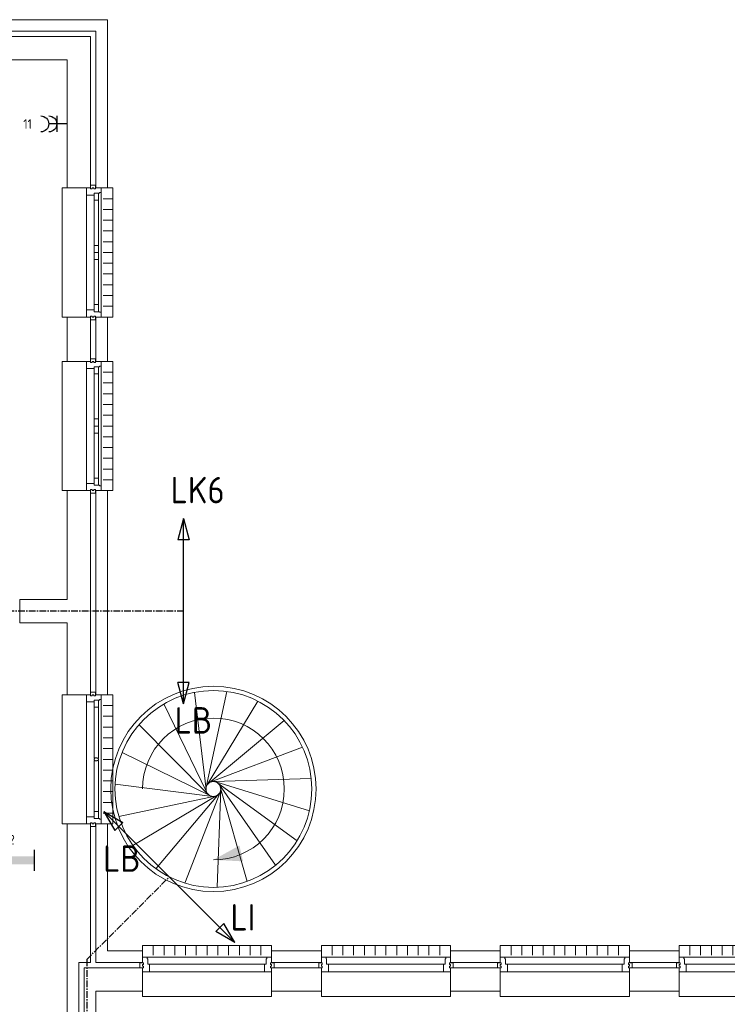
# Model space of a CAD drawing. Extents: x 1776 to 84138, y 13023 to 41651.
# Tile 7 of 21: x 11748 to 18433, y 31269 to 40574. Entities that reach past the tile are written whole.
import ezdxf
from ezdxf.enums import TextEntityAlignment as Align
from ezdxf.xclip import XClip

# ---------------------------------------------------------------- set-up
doc = ezdxf.new("R2010")
doc.units = 0
doc.header["$LTSCALE"] = 50
doc.header["$XCLIPFRAME"] = 0
doc.linetypes.add('CENTER', pattern=[2, 1.25, -0.25, 0.25, -0.25])
doc.layers.get('0').update_dxf_attribs({"linetype": 'CONTINUOUS'})
for name, color, linetype in [('EL6212--_S', 4, 'CONTINUOUS'), ('EL6222--', 3, 'CONTINUOUS'), ('EL6311--', 3, 'CONTINUOUS'), ('Xref', 8, 'CONTINUOUS'), ('Xref-1e26$0$AL$1A---_ALGEMEEN', 8, 'CONTINUOUS')]:
    doc.layers.add(name, color=color, linetype=linetype)
doc.styles.add('buro-018', font='Isocp.shx', dxfattribs={"height": 90})
doc.styles.add('buro-035', font='Isocp.shx', dxfattribs={"height": 175})
doc.styles.add('buro-050', font='Isocp.shx', dxfattribs={"height": 250})

# ---------------------------------------------------------------- blocks, each defined once
blk = doc.blocks.new('*O105')
at = {"layer": 'Xref-1e26$0$AL$1A---_ALGEMEEN', "color": 0, "linetype": 'Continuous', "lineweight": 0}
for p, q in [((-508.33, 240), (-508.33, 150)), ((-406.66, 240), (-406.66, 150)), ((-305, 240), (-305, 150)), ((-203.33, 240), (-203.33, 150)), ((-101.66, 240), (-101.66, 150)), ((0, 240), (0, 150)), ((101.66, 240), (101.66, 150)), ((203.33, 240), (203.33, 150)), ((305, 240), (305, 150)), ((406.66, 240), (406.66, 150)), ((508.33, 240), (508.33, 150)), ((-565.5, 130), (565.5, 130)), ((-543, 63), (543, 63)), ((-543, -9), (543, -9))]:
    blk.add_line(p, q, dxfattribs=at)
for points in [[(-610, 190), (-610, 240), (610, 240), (610, 190)], [(-610, -190), (-610, -240), (610, -240), (610, -190)]]:
    blk.add_lwpolyline(points, dxfattribs=at)
for points in [[(-610, -9), (-545.15, -9), (-543, -6.86), (-543, 63), (-560, 63), (-560, 114), (-565.5, 114), (-565.5, 127.78), (-567.72, 130), (-610, 130), (-610, 76), (-601, 76), (-601, 60), (-610, 60), (-610, 46), (-601, 46), (-601, 30), (-610, 30)], [(610, -9), (545.15, -9), (543, -6.86), (543, 63), (560, 63), (560, 114), (565.5, 114), (565.5, 127.78), (567.72, 130), (610, 130), (610, 76), (601, 76), (601, 60), (610, 60), (610, 46), (601, 46), (601, 30), (610, 30)], [(-635, 30), (-601, 30), (-601, 46), (-610, 46), (-610, 60), (-601, 60), (-601, 76), (-635, 76)], [(635, 30), (601, 30), (601, 46), (610, 46), (610, 60), (601, 60), (601, 76), (635, 76)]]:
    blk.add_lwpolyline(points, close=True, dxfattribs=at)
blk = doc.blocks.new('*O106')
at = {"layer": 'Xref-1e26$0$AL$1A---_ALGEMEEN', "color": 0, "linetype": 'Continuous', "lineweight": 0}
for p, q in [((-508.33, 240), (-508.33, 150)), ((-406.66, 240), (-406.66, 150)), ((-305, 240), (-305, 150)), ((-203.33, 240), (-203.33, 150)), ((-101.66, 240), (-101.66, 150)), ((0, 240), (0, 150)), ((101.66, 240), (101.66, 150)), ((203.33, 240), (203.33, 150)), ((305, 240), (305, 150)), ((406.66, 240), (406.66, 150)), ((508.33, 240), (508.33, 150)), ((-565.5, 130), (565.5, 130)), ((-543, 63), (543, 63)), ((-543, -9), (543, -9))]:
    blk.add_line(p, q, dxfattribs=at)
for points in [[(-610, 190), (-610, 240), (610, 240), (610, 190)], [(-610, -190), (-610, -240), (610, -240), (610, -190)]]:
    blk.add_lwpolyline(points, dxfattribs=at)
for points in [[(-610, -9), (-545.15, -9), (-543, -6.86), (-543, 63), (-560, 63), (-560, 114), (-565.5, 114), (-565.5, 127.78), (-567.72, 130), (-610, 130), (-610, 76), (-601, 76), (-601, 60), (-610, 60), (-610, 46), (-601, 46), (-601, 30), (-610, 30)], [(610, -9), (545.15, -9), (543, -6.86), (543, 63), (560, 63), (560, 114), (565.5, 114), (565.5, 127.78), (567.72, 130), (610, 130), (610, 76), (601, 76), (601, 60), (610, 60), (610, 46), (601, 46), (601, 30), (610, 30)], [(-635, 30), (-601, 30), (-601, 46), (-610, 46), (-610, 60), (-601, 60), (-601, 76), (-635, 76)], [(635, 30), (601, 30), (601, 46), (610, 46), (610, 60), (601, 60), (601, 76), (635, 76)]]:
    blk.add_lwpolyline(points, close=True, dxfattribs=at)
blk = doc.blocks.new('*O107')
at = {"layer": 'Xref-1e26$0$AL$1A---_ALGEMEEN', "color": 0, "linetype": 'Continuous', "lineweight": 0}
for p, q in [((-508.33, 240), (-508.33, 150)), ((-406.66, 240), (-406.66, 150)), ((-305, 240), (-305, 150)), ((-203.33, 240), (-203.33, 150)), ((-101.66, 240), (-101.66, 150)), ((0, 240), (0, 150)), ((101.66, 240), (101.66, 150)), ((203.33, 240), (203.33, 150)), ((305, 240), (305, 150)), ((406.66, 240), (406.66, 150)), ((508.33, 240), (508.33, 150)), ((-565.5, 130), (565.5, 130)), ((-543, 63), (543, 63)), ((-543, -9), (543, -9))]:
    blk.add_line(p, q, dxfattribs=at)
for points in [[(-610, 190), (-610, 240), (610, 240), (610, 190)], [(-610, -190), (-610, -240), (610, -240), (610, -190)]]:
    blk.add_lwpolyline(points, dxfattribs=at)
for points in [[(-610, -9), (-545.15, -9), (-543, -6.86), (-543, 63), (-560, 63), (-560, 114), (-565.5, 114), (-565.5, 127.78), (-567.72, 130), (-610, 130), (-610, 76), (-601, 76), (-601, 60), (-610, 60), (-610, 46), (-601, 46), (-601, 30), (-610, 30)], [(610, -9), (545.15, -9), (543, -6.86), (543, 63), (560, 63), (560, 114), (565.5, 114), (565.5, 127.78), (567.72, 130), (610, 130), (610, 76), (601, 76), (601, 60), (610, 60), (610, 46), (601, 46), (601, 30), (610, 30)], [(-635, 30), (-601, 30), (-601, 46), (-610, 46), (-610, 60), (-601, 60), (-601, 76), (-635, 76)], [(635, 30), (601, 30), (601, 46), (610, 46), (610, 60), (601, 60), (601, 76), (635, 76)]]:
    blk.add_lwpolyline(points, close=True, dxfattribs=at)
blk = doc.blocks.new('*O108')
at = {"layer": 'Xref-1e26$0$AL$1A---_ALGEMEEN', "color": 0, "linetype": 'Continuous', "lineweight": 0}
for p, q in [((-508.33, 240), (-508.33, 150)), ((-406.66, 240), (-406.66, 150)), ((-305, 240), (-305, 150)), ((-203.33, 240), (-203.33, 150)), ((-101.66, 240), (-101.66, 150)), ((0, 240), (0, 150)), ((101.66, 240), (101.66, 150)), ((203.33, 240), (203.33, 150)), ((305, 240), (305, 150)), ((406.66, 240), (406.66, 150)), ((508.33, 240), (508.33, 150)), ((-565.5, 130), (565.5, 130)), ((-543, 63), (543, 63)), ((-543, -9), (543, -9))]:
    blk.add_line(p, q, dxfattribs=at)
for points in [[(-610, 190), (-610, 240), (610, 240), (610, 190)], [(-610, -190), (-610, -240), (610, -240), (610, -190)]]:
    blk.add_lwpolyline(points, dxfattribs=at)
for points in [[(-610, -9), (-545.15, -9), (-543, -6.86), (-543, 63), (-560, 63), (-560, 114), (-565.5, 114), (-565.5, 127.78), (-567.72, 130), (-610, 130), (-610, 76), (-601, 76), (-601, 60), (-610, 60), (-610, 46), (-601, 46), (-601, 30), (-610, 30)], [(610, -9), (545.15, -9), (543, -6.86), (543, 63), (560, 63), (560, 114), (565.5, 114), (565.5, 127.78), (567.72, 130), (610, 130), (610, 76), (601, 76), (601, 60), (610, 60), (610, 46), (601, 46), (601, 30), (610, 30)], [(-635, 30), (-601, 30), (-601, 46), (-610, 46), (-610, 60), (-601, 60), (-601, 76), (-635, 76)], [(635, 30), (601, 30), (601, 46), (610, 46), (610, 60), (601, 60), (601, 76), (635, 76)]]:
    blk.add_lwpolyline(points, close=True, dxfattribs=at)
blk = doc.blocks.new('*O110')
at = {"layer": 'Xref-1e26$0$AL$1A---_ALGEMEEN', "color": 0, "linetype": 'Continuous', "lineweight": 0}
for p, q in [((130, -565.5), (130, 565.5)), ((-9, -543), (-9, 543)), ((63, 15.5), (63, 493)), ((106, 15.5), (106, 493)), ((240, 508.3), (150, 508.3)), ((240, 406.7), (150, 406.7)), ((240, 305), (150, 305)), ((240, 203.3), (150, 203.3)), ((240, 101.7), (150, 101.7)), ((240, 0), (150, 0)), ((63, -493), (63, -15.5)), ((106, -493), (106, -15.5)), ((240, -101.7), (150, -101.7)), ((240, -203.3), (150, -203.3)), ((240, -305), (150, -305)), ((240, -406.7), (150, -406.7)), ((240, -508.3), (150, -508.3))]:
    blk.add_line(p, q, dxfattribs=at)
for points in [[(-190, -610), (-240, -610), (-240, 610), (-190, 610)], [(190, -610), (240, -610), (240, 610), (190, 610)]]:
    blk.add_lwpolyline(points, dxfattribs=at)
for points in [[(-9, 610), (-9, 545.2), (-6.9, 543), (63, 543), (63, 560), (114, 560), (114, 565.5), (127.8, 565.5), (130, 567.7), (130, 610), (76, 610), (76, 601), (60, 601), (60, 610), (46, 610), (46, 601), (30, 601), (30, 610)], [(30, 635), (30, 601), (46, 601), (46, 610), (60, 610), (60, 601), (76, 601), (76, 635)], [(106, 560), (106, 493), (63, 493), (63, 560)], [(-9, -610), (-9, -545.2), (-6.9, -543), (63, -543), (63, -560), (114, -560), (114, -565.5), (127.8, -565.5), (130, -567.7), (130, -610), (76, -610), (76, -601), (60, -601), (60, -610), (46, -610), (46, -601), (30, -601), (30, -610)], [(106, -560), (106, -493), (63, -493), (63, -560)], [(30, -635), (30, -601), (46, -601), (46, -610), (60, -610), (60, -601), (76, -601), (76, -635)]]:
    blk.add_lwpolyline(points, close=True, dxfattribs=at)
blk.add_lwpolyline([(106, 4.5), (106, -4.5), (103.5, -4.5, -0.397174), (98.3, -10), (95.4, -10, 0.406754), (90, -15.5), (71.5, -15.5), (63, -5.5), (63, 5.5), (71.5, 15.5), (90, 15.5, 0.406754), (95.4, 10), (98.3, 10, -0.397174), (103.5, 4.5), (106, 4.5)], format="xyb", dxfattribs=at)
blk = doc.blocks.new('*O121')
at = {"layer": 'Xref-1e26$0$AL$1A---_ALGEMEEN', "color": 0, "linetype": 'Continuous', "lineweight": 0}
for p, q in [((130, 565.5), (130, -565.5)), ((-9, 543), (-9, -543)), ((63, 493), (63, 67)), ((106, 493), (106, 67)), ((240, 508.33), (150, 508.33)), ((240, 406.66), (150, 406.66)), ((240, 305), (150, 305)), ((240, 203.33), (150, 203.33)), ((240, 101.66), (150, 101.66)), ((240, 0), (150, 0)), ((63, -67), (63, -493)), ((106, -67), (106, -493)), ((240, -101.66), (150, -101.66)), ((240, -203.33), (150, -203.33)), ((240, -305), (150, -305)), ((240, -406.66), (150, -406.66)), ((240, -508.33), (150, -508.33))]:
    blk.add_line(p, q, dxfattribs=at)
for points in [[(-190, 610), (-240, 610), (-240, -610), (-190, -610)], [(190, 610), (240, 610), (240, -610), (190, -610)]]:
    blk.add_lwpolyline(points, dxfattribs=at)
for points in [[(-9, 610), (-9, 545.15), (-6.86, 543), (63, 543), (63, 560), (114, 560), (114, 565.5), (127.78, 565.5), (130, 567.72), (130, 610), (76, 610), (76, 601), (60, 601), (60, 610), (46, 610), (46, 601), (30, 601), (30, 610)], [(30, 635), (30, 601), (46, 601), (46, 610), (60, 610), (60, 601), (76, 601), (76, 635)], [(106, 560), (106, 493), (63, 493), (63, 560)], [(106, 67), (106, 0), (63, 0), (63, 67)], [(106, -67), (106, 0), (63, 0), (63, -67)], [(-9, -610), (-9, -545.15), (-6.86, -543), (63, -543), (63, -560), (114, -560), (114, -565.5), (127.78, -565.5), (130, -567.72), (130, -610), (76, -610), (76, -601), (60, -601), (60, -610), (46, -610), (46, -601), (30, -601), (30, -610)], [(106, -560), (106, -493), (63, -493), (63, -560)], [(30, -635), (30, -601), (46, -601), (46, -610), (60, -610), (60, -601), (76, -601), (76, -635)]]:
    blk.add_lwpolyline(points, close=True, dxfattribs=at)
blk = doc.blocks.new('*O122')
at = {"layer": 'Xref-1e26$0$AL$1A---_ALGEMEEN', "color": 0, "linetype": 'Continuous', "lineweight": 0}
for p, q in [((130, 565.5), (130, -565.5)), ((-9, 543), (-9, -543)), ((63, 493), (63, 67)), ((106, 493), (106, 67)), ((240, 508.33), (150, 508.33)), ((240, 406.66), (150, 406.66)), ((240, 305), (150, 305)), ((240, 203.33), (150, 203.33)), ((240, 101.66), (150, 101.66)), ((240, 0), (150, 0)), ((63, -67), (63, -493)), ((106, -67), (106, -493)), ((240, -101.66), (150, -101.66)), ((240, -203.33), (150, -203.33)), ((240, -305), (150, -305)), ((240, -406.66), (150, -406.66)), ((240, -508.33), (150, -508.33))]:
    blk.add_line(p, q, dxfattribs=at)
for points in [[(-190, 610), (-240, 610), (-240, -610), (-190, -610)], [(190, 610), (240, 610), (240, -610), (190, -610)]]:
    blk.add_lwpolyline(points, dxfattribs=at)
for points in [[(-9, 610), (-9, 545.15), (-6.86, 543), (63, 543), (63, 560), (114, 560), (114, 565.5), (127.78, 565.5), (130, 567.72), (130, 610), (76, 610), (76, 601), (60, 601), (60, 610), (46, 610), (46, 601), (30, 601), (30, 610)], [(30, 635), (30, 601), (46, 601), (46, 610), (60, 610), (60, 601), (76, 601), (76, 635)], [(106, 560), (106, 493), (63, 493), (63, 560)], [(106, 67), (106, 0), (63, 0), (63, 67)], [(106, -67), (106, 0), (63, 0), (63, -67)], [(-9, -610), (-9, -545.15), (-6.86, -543), (63, -543), (63, -560), (114, -560), (114, -565.5), (127.78, -565.5), (130, -567.72), (130, -610), (76, -610), (76, -601), (60, -601), (60, -610), (46, -610), (46, -601), (30, -601), (30, -610)], [(106, -560), (106, -493), (63, -493), (63, -560)], [(30, -635), (30, -601), (46, -601), (46, -610), (60, -610), (60, -601), (76, -601), (76, -635)]]:
    blk.add_lwpolyline(points, close=True, dxfattribs=at)
blk = doc.blocks.new('*O159')
at = {"layer": 'Xref-1e26$0$AL$1A---_ALGEMEEN', "color": 0, "linetype": 'Continuous', "lineweight": 0}
for p, q in [((-69.7, -6.1), (-180.1, 912.4)), ((-67.9, 16.9), (126.8, 921.3)), ((-63.9, -28.5), (-467.3, 804.1)), ((-58.7, 38.1), (419.8, 829.9)), ((-48.2, -50.8), (-703.7, 608.1)), ((-43.1, 55.2), (667.1, 648)), ((-22.8, 66.2), (841.7, 395.5)), ((-32.5, -62), (-863.3, 345.9)), ((0, 70), (924.6, 99.9)), ((-6.8, -69.7), (-928.9, 46)), ((22.8, 66.2), (906.8, -206.6)), ((43.1, 55.2), (790.1, -490.5)), ((58.7, 38.1), (587.4, -721)), ((64.1, 19.9), (318, -873.9)), ((16.2, -68.1), (-893.2, -258.9)), ((37.5, -59.1), (-760.2, -535.6)), ((54.7, -43.7), (-544.4, -754)), ((65.9, -23.5), (-269.3, -890.1)), ((70, -0.7), (35.2, -929.3))]:
    blk.add_line(p, q, dxfattribs=at)
for radius in [970, 930, 70]:
    blk.add_circle((0, 0), radius, dxfattribs=at)
blk.add_arc((0, 0), 670, 270, 180, dxfattribs=at)
blk.add_solid([(245.8, -534.3), (0, -670), (280.4, -684.2)], dxfattribs=at)
blk = doc.blocks.new('Xref-1e26')
at = {"layer": 'Xref-1e26$0$AL$1A---_ALGEMEEN', "linetype": 'Continuous', "lineweight": 0}
for points in [[(86569.92, 69741.73), (88617.42, 69741.73), (88617.42, 68151.73), (88507.42, 68151.73), (88507.42, 69631.73), (86569.92, 69631.73)], [(86569.92, 69581.73), (88457.42, 69581.73), (88457.42, 68151.73), (88237.42, 68151.73), (88237.42, 69361.73), (86569.92, 69361.73)], [(88457.42, 66511.73), (88237.42, 66511.73), (88237.42, 66931.73), (88457.42, 66931.73)], [(88507.42, 66511.73), (88617.42, 66511.73), (88617.42, 66931.73), (88507.42, 66931.73)], [(88237.42, 65291.73), (88457.42, 65291.73), (88457.42, 63361.73), (88237.42, 63361.73), (88237.42, 64041.73), (87787.42, 64041.73), (87787.42, 64261.73), (88237.42, 64261.73)], [(88507.42, 63361.73), (88617.42, 63361.73), (88617.42, 65291.73), (88507.42, 65291.73)], [(88237.42, 62141.73), (88457.42, 62141.73), (88457.42, 60831.73), (88347.42, 60831.73), (88347.42, 53951.73), (88397.42, 53951.73), (88397.42, 52836.73), (88347.42, 52837.01), (88347.42, 50246.73), (88457.42, 50246.73), (88457.42, 48886.73), (88237.42, 48886.73), (88237.42, 52936.73), (88347.42, 52936.73), (88347.42, 53851.73), (88237.42, 53851.73), (88237.42, 54951.73), (87787.42, 54951.73), (87787.42, 55171.73), (88237.42, 55171.73)], [(88507.42, 62141.73), (88617.42, 62141.73), (88617.42, 60941.73), (88947.42, 60941.73), (88947.42, 60831.73), (88507.42, 60831.73)], [(90167.42, 60831.73), (90637.42, 60831.73), (90637.42, 60941.73), (90167.42, 60941.73)], [(91857.42, 60831.73), (92327.42, 60831.73), (92327.42, 60941.73), (91857.42, 60941.73)], [(93547.42, 60831.73), (94017.42, 60831.73), (94017.42, 60941.73), (93547.42, 60941.73)], [(88397.42, 60781.73), (88947.42, 60781.73), (88947.42, 60561.73), (88507.42, 60561.73), (88507.42, 52936.73), (89602.42, 52936.73), (89602.42, 52716.73), (89117.42, 52716.73), (89117.42, 52066.73), (89007.42, 52066.73), (89007.42, 52716.73), (88507.42, 52716.73), (88507.42, 50516.73), (89007.42, 50516.73), (89007.42, 51166.73), (89117.42, 51166.73), (89117.42, 50516.73), (89827.42, 50516.73), (89827.42, 50296.73), (88397.42, 50296.73)], [(90167.42, 60561.73), (90637.42, 60561.73), (90637.42, 60781.73), (90167.42, 60781.73)], [(91857.42, 60561.73), (92327.42, 60561.73), (92327.42, 60781.73), (91857.42, 60781.73)], [(93547.42, 60561.73), (94017.42, 60561.73), (94017.42, 60781.73), (93547.42, 60781.73)]]:
    blk.add_lwpolyline(points, close=True, dxfattribs=at)
for name, p in [('*O122', (88427.42, 67541.73)), ('*O121', (88427.42, 65901.73)), ('*O110', (88427.42, 62751.73)), ('*O159', (89617.41, 62471.72)), ('*O108', (89557.42, 60751.73)), ('*O107', (91247.42, 60751.73)), ('*O105', (92937.42, 60751.73)), ('*O106', (94627.42, 60751.73))]:
    blk.add_blockref(name, p, dxfattribs=at)
blk = doc.blocks.new('E00160')
at = {"color": 0, "linetype": 'Continuous'}
for p, q in [((-17.5, 0), (-13.5, 1.07)), ((-17.5, 0), (17.5, 0)), ((-17.5, 0), (-13.5, -1.07)), ((-13.5, -1.07), (-13.5, 1.07)), ((17.5, 0), (13.5, 1.07)), ((13.5, -1.07), (13.5, 1.07)), ((17.5, 0), (13.5, -1.07))]:
    blk.add_line(p, q, dxfattribs=at)
at = {"color": 0, "linetype": 'Continuous', "style": 'buro-035'}
for tag, p in [('E_TEXT2', (-22.5, 0)), ('E_TEXT1', (22.5, 0))]:
    blk.add_attdef(tag, text='', height=3.5, dxfattribs=at).set_placement(p, align=Align.MIDDLE)
blk = doc.blocks.new('1115B61240')
at = {"color": 0}
for p, q in [((-12.4, 2), (-12.4, -2)), ((12.4, 2), (12.4, -2))]:
    blk.add_line(p, q, dxfattribs=at)
at = {"color": 0, "linetype": 'Continuous'}
blk.add_circle((0, 0), 2.5, dxfattribs=at)
at = {"color": 0}
for points in [[(-2.5, 0.75), (-12.4, 0.75), (-2.5, -0.75), (-12.4, -0.75)], [(2.5, 0.75), (12.4, 0.75), (2.5, -0.75), (12.4, -0.75)]]:
    blk.add_solid(points, dxfattribs=at)
at = {"color": 0, "linetype": 'Continuous', "style": 'buro-018'}
for tag, p in [('E_GKAST', (0, 8)), ('E_GROEP', (0, 5)), ('E_SGROEP', (4.5, 5)), ('E_ARMCODE', (0, 0)), ('E_SLET', (4.5, -3))]:
    blk.add_attdef(tag, text='', height=1.8, dxfattribs=at).set_placement(p, align=Align.MIDDLE)
blk = doc.blocks.new('111304A')
at = {"color": 0, "linetype": 'Continuous'}
for p, q in [((0, 1), (0, 4.5)), ((-1.5, 3), (1.5, 3))]:
    blk.add_line(p, q, dxfattribs=at)
for centre in [(0, 6), (0, 4.5)]:
    blk.add_arc(centre, 1.5, 180, 0, dxfattribs=at)
at = {"color": 0, "linetype": 'Continuous', "style": 'buro-018'}
for tag, p in [('E_GKAST', (0, 11.5)), ('E_GROEP', (0, 8.5)), ('E_SGROEP', (4.5, 8.5))]:
    blk.add_attdef(tag, text='', height=1.8, dxfattribs=at).set_placement(p, align=Align.MIDDLE)
at = {"color": 0, "linetype": 'Continuous', "style": 'buro-018', "flags": 1}
for tag, p in [('E_VERMCODE', (13, 8.5)), ('E_MATCODE', (0, 0))]:
    blk.add_attdef(tag, text='', height=1.8, dxfattribs=at).set_placement(p, align=Align.MIDDLE)

msp = doc.modelspace()

# ---------------------------------------------------------------- linework, layer by layer
at = {"layer": 'EL6212--_S', "linetype": 'CENTER'}
for p, q in [((13297.3, 34984.1), (1906.5, 34984.1)), ((12382, 31692.4), (13161.9, 32472.3)), ((12382, 31692.4), (12382, 21045.3))]:
    msp.add_line(p, q, dxfattribs=at)

# ---------------------------------------------------------------- block references
at = {"layer": 'EL6212--_S'}
ref = msp.add_blockref('E00160', (13297.3, 34984.1), dxfattribs=dict(at, xscale=50, yscale=50, zscale=50, rotation=90))
ref.add_attrib('E_TEXT1', 'LB', dxfattribs={"layer": '0', "color": 0, "linetype": 'Continuous', "height": 250, "style": 'buro-050'}).set_placement((13390.4, 33952.2), align=Align.MIDDLE)
ref.add_attrib('E_TEXT2', 'LK6', dxfattribs={"layer": '0', "color": 0, "linetype": 'Continuous', "height": 250, "style": 'buro-050'}).set_placement((13430.2, 36128.9), align=Align.MIDDLE)
ref = msp.add_blockref('E00160', (13161.9, 32472.3), dxfattribs=dict(at, xscale=49.99999999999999, yscale=49.99999999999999, zscale=49.99999999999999, rotation=135))
ref.add_attrib('E_TEXT1', 'LB', dxfattribs={"layer": '0', "color": 0, "linetype": 'Continuous', "height": 250, "rotation": 360, "style": 'buro-050'}).set_placement((12713.8, 32646.1), align=Align.MIDDLE)
ref.add_attrib('E_TEXT2', 'LI', dxfattribs={"layer": '0', "color": 0, "linetype": 'Continuous', "height": 250, "rotation": 360, "style": 'buro-050'}).set_placement((13857.4, 32091.3), align=Align.MIDDLE)
at = {"layer": 'EL6222--'}
ref = msp.add_blockref('111304A', (12248.4, 39588.8), dxfattribs=dict(at, xscale=-50, yscale=49.99999999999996, zscale=50, rotation=90))
ref.add_attrib('E_GROEP', '11', dxfattribs={"layer": '0', "color": 1, "linetype": 'Continuous', "height": 90, "style": 'buro-018'}).set_placement((11823.4, 39588.8), align=Align.MIDDLE)
at = {"layer": 'EL6311--'}
ref = msp.add_blockref('1115B61240', (11264.7, 32630), dxfattribs=dict(at, xscale=50, yscale=50, zscale=50))
ref.add_attrib('E_ARMCODE', '$5', dxfattribs={"layer": '0', "color": 1, "linetype": 'Continuous', "height": 90, "style": 'buro-018'}).set_placement((11264.7, 32630), align=Align.MIDDLE)
ref.add_attrib('E_GROEP', '2', dxfattribs={"layer": '0', "color": 1, "linetype": 'Continuous', "height": 90, "style": 'buro-018'}).set_placement((11674.7, 32825), align=Align.MIDDLE)
at = {"layer": 'Xref', "color": 8}
ref = msp.add_blockref('Xref-1e26', (-76039, -29167.9), dxfattribs=at)
XClip(ref).set_block_clipping_path([(78159.3219657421, 42190.8042191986), (160177.2440203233, 70818.631955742)])

doc.saveas('drawing.dxf')
